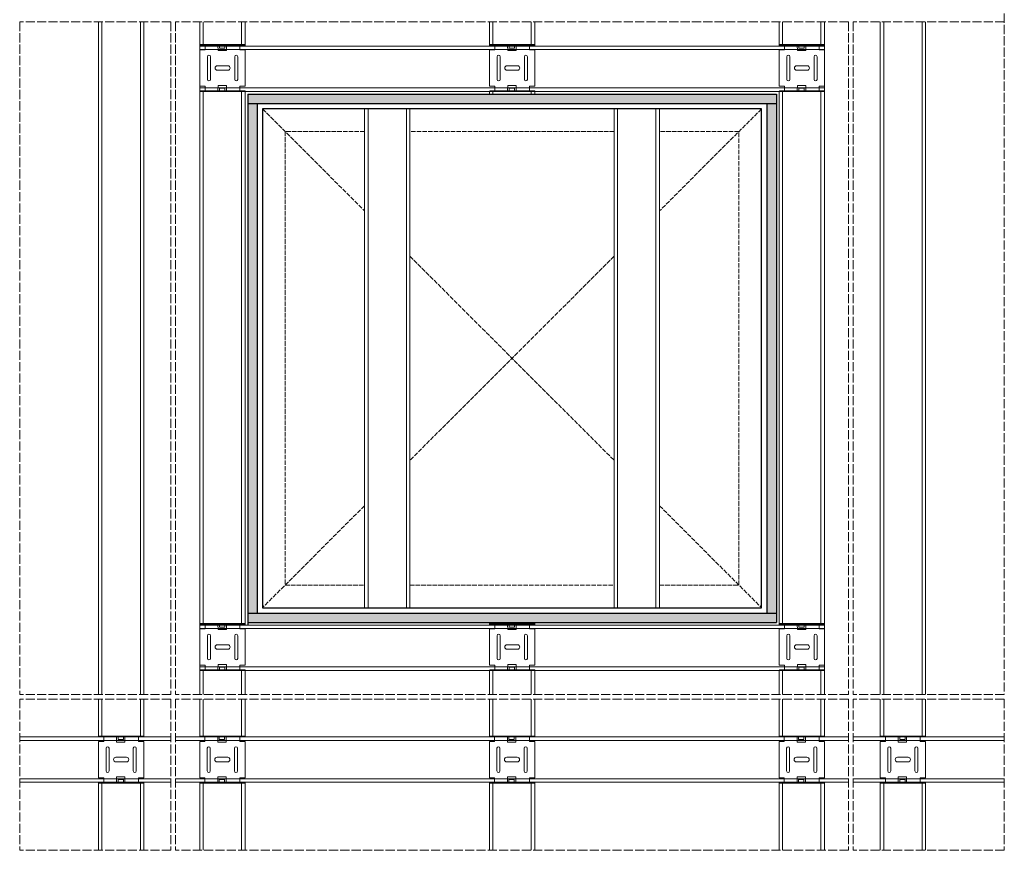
# Model space of a CAD drawing. Header units: millimetres. Extents: x 1757 to 4595, y -130 to 1630.
# Tile 1 of 8: x 1757 to 3059, y -130 to 969. Entities that reach past the tile are written whole.
import ezdxf

# ---------------------------------------------------------------- set-up
doc = ezdxf.new("R2010")
doc.units = ezdxf.units.MM
doc.linetypes.add('ACAD_ISO02W100', pattern=[15, 12, -3])
for name, color, linetype, lineweight in [('_RIGIPS AKCESORIA', 7, 'Continuous', 18), ('_RIGIPS G-K', 7, 'Continuous', 25), ('_RIGIPS PROFIL', 7, 'Continuous', 18), ('KRESKOWANIE', 7, 'Continuous', 9), ('PRZERYWANA', 7, 'ACAD_ISO02W100', 9)]:
    doc.layers.add(name, color=color, linetype=linetype, lineweight=lineweight)

# ---------------------------------------------------------------- blocks, each defined once
blk = doc.blocks.new('Lacznik krzyzowy (widok3)')
at = {"layer": '_RIGIPS AKCESORIA'}
for p, q in [((187.6, 31.8, 436.7), (187.6, 91.2, 436.7)), ((187.6, 91.2, 436.7), (188.6, 91.2, 436.7)), ((188.6, 91.2, 436.7), (188.6, 31.8, 436.7)), ((194.6, 91.5, 30), (194.6, 84.5, 30)), ((194.6, 91.5, 30), (242.6, 91.5, 30)), ((242.6, 91.5, 30), (242.6, 84.5, 30)), ((248.6, 31.8, 436.7), (248.6, 91.2, 436.7)), ((248.6, 91.2, 436.7), (249.6, 91.2, 436.7)), ((249.6, 91.2, 436.7), (249.6, 31.8, 436.7)), ((188.6, 84.5, 30), (194.6, 84.5, 30)), ((233.6, 81.5, 406.5), (203.6, 81.5, 406.5)), ((242.6, 84.5, 30), (248.6, 84.5, 30)), ((233.6, 77.5, 406.5), (203.6, 77.5, 406.5)), ((215.6, 68.5, 406.5), (215.6, 54.5, 406.5)), ((218.6, 71.5, 406.5), (218.6, 71.5, 406.5)), ((218.6, 71.5, 406.5), (218.6, 71.5, 406.5)), ((221.6, 68.5, 406.5), (221.6, 54.5, 406.5)), ((201.6, 43.5, 406.5), (201.6, 43.5, 406.5)), ((233.6, 45.5, 406.5), (203.6, 45.5, 406.5)), ((233.6, 41.5, 406.5), (203.6, 41.5, 406.5)), ((218.6, 51.5, 406.5), (218.6, 51.5, 406.5)), ((218.6, 51.5, 406.5), (218.6, 51.5, 406.5)), ((235.6, 43.5, 406.5), (235.6, 43.5, 406.5)), ((188.6, 31.8, 436.7), (187.6, 31.8, 436.7)), ((194.6, 38.5, 30), (188.6, 38.5, 30)), ((194.6, 38.5, 30), (194.6, 31.5, 30)), ((242.6, 31.5, 30), (194.6, 31.5, 30)), ((248.6, 38.5, 30), (242.6, 38.5, 30)), ((242.6, 38.5, 30), (242.6, 31.5, 30)), ((249.6, 31.8, 436.7), (248.6, 31.8, 436.7))]:
    blk.add_line(p, q, dxfattribs=at)
for points, elevation in [([(188.6, 56.5), (195.6, 56.5), (195.6, 67.5), (188.6, 67.6), (188.6, 65.6), (192.1, 65.6), (192.1, 58.6), (188.6, 58.6), (188.6, 56.5)], 30), ([(248.6, 56.5), (241.6, 56.5), (241.6, 67.5), (248.6, 67.6), (248.6, 65.6), (245.1, 65.6), (245.1, 58.6), (248.6, 58.6), (248.6, 56.5)], 406.5)]:
    blk.add_lwpolyline(points, dxfattribs=dict(at, elevation=elevation))
for centre, radius, start, end in [((203.6, 79.5, 406.5), 2, 90, 270), ((233.6, 79.5, 406.5), 2, 270, 90), ((218.6, 68.5, 406.5), 3, 0, 180), ((218.6, 54.5, 406.5), 3, 180, 0), ((203.6, 43.5, 406.5), 2, 90, 270), ((233.6, 43.5, 406.5), 2, 270, 90)]:
    blk.add_arc(centre, radius, start, end, dxfattribs=at)

msp = doc.modelspace()

# ---------------------------------------------------------------- hatches: boundary and pattern name
at = {"layer": 'KRESKOWANIE'}
h = msp.add_hatch(dxfattribs=at)
h.set_pattern_fill('DOTS', color=256, scale=2, angle=225, style=0)
h.paths.add_polyline_path([(2757.6, 870.7), (2058.6, 870.7), (2058.6, 858.2), (2757.6, 858.2)])
h = msp.add_hatch(dxfattribs=at)
h.set_pattern_fill('DOTS', color=256, scale=2, angle=225, style=0)
h.paths.add_polyline_path([(2071.1, 858.2), (2058.6, 858.2), (2058.6, 184.2), (2071.1, 184.2)])
h = msp.add_hatch(dxfattribs=at)
h.set_pattern_fill('DOTS', color=256, scale=2, angle=225, style=0)
h.paths.add_polyline_path([(2757.6, 858.2), (2745.1, 858.2), (2745.1, 184.2), (2757.6, 184.2)])
h = msp.add_hatch(dxfattribs=at)
h.set_pattern_fill('DOTS', color=256, scale=2, angle=225, style=0)
h.paths.add_polyline_path([(2757.6, 184.2), (2058.6, 184.2), (2058.6, 171.7), (2757.6, 171.7)])

# ---------------------------------------------------------------- linework, layer by layer
at = {"layer": '_RIGIPS G-K'}
for p, q in [((2058.6, 870.7), (2058.6, 171.7)), ((2058.6, 870.7), (2757.6, 870.7)), ((2757.6, 870.7), (2757.6, 171.7)), ((2058.6, 858.2), (2757.6, 858.2)), ((2071.1, 858.2), (2071.1, 184.2)), ((2078.1, 851.2), (2078.1, 191.2)), ((2738.1, 851.2), (2078.1, 851.2)), ((2738.1, 191.2), (2738.1, 851.2)), ((2745.1, 858.2), (2745.1, 184.2)), ((2058.6, 184.2), (2757.6, 184.2)), ((2078.1, 191.2), (2738.1, 191.2)), ((2058.6, 171.7), (2757.6, 171.7)), ((2058.6, 171.7), (2058.6, 168.2))]:
    msp.add_line(p, q, dxfattribs=at)
at = {"layer": '_RIGIPS PROFIL'}
for p, q in [((1861.3, 966.2), (1861.3, 76.3)), ((1865.9, 966.2), (1865.9, 76.3)), ((1916.7, 966.2), (1916.7, 76.3)), ((1921.3, 966.2), (1921.3, 76.3)), ((1995.1, 966.2), (1995.1, 76.3)), ((1999.7, 966.2), (1999.7, 934.2)), ((2050.4, 966.2), (2050.4, 934.2)), ((2055.1, 966.2), (2055.1, 934.2)), ((2378.1, 934.2), (2378.1, 966.2)), ((2382.7, 934.2), (2382.7, 966.2)), ((2433.4, 934.2), (2433.4, 966.2)), ((2438.1, 934.2), (2438.1, 966.2)), ((2761.1, 966.2), (2761.1, 934.2)), ((2765.7, 966.2), (2765.7, 934.2)), ((2816.4, 966.2), (2816.4, 934.2)), ((2821.1, 966.2), (2821.1, 76.3)), ((2894.8, 966.2), (2894.8, 76.3)), ((2899.5, 966.2), (2899.5, 76.3)), ((2950.2, 966.2), (2950.2, 76.3)), ((2954.8, 966.2), (2954.8, 76.3)), ((1995.1, 934.2), (2821.1, 934.2)), ((1995.1, 929.6), (2821.1, 929.6)), ((1995.1, 878.9), (2821.1, 878.9)), ((1995.1, 874.2), (2821.1, 874.2)), ((1999.7, 874.2), (1999.7, 168.2)), ((2050.4, 874.2), (2050.4, 168.2)), ((2055.1, 874.2), (2055.1, 168.2)), ((2378.1, 870.7), (2378.1, 874.2)), ((2382.7, 870.7), (2382.7, 874.2)), ((2433.4, 870.7), (2433.4, 874.2)), ((2438.1, 870.7), (2438.1, 874.2)), ((2761.1, 874.2), (2761.1, 168.2)), ((2765.7, 874.2), (2765.7, 168.2)), ((2816.4, 874.2), (2816.4, 168.2)), ((2213.1, 851.2), (2213.1, 191.2)), ((2217.7, 851.2), (2217.7, 191.2)), ((2268.4, 851.2), (2268.4, 191.2)), ((2273.1, 851.2), (2273.1, 191.2)), ((2543.1, 851.2), (2543.1, 191.2)), ((2547.7, 851.2), (2547.7, 191.2)), ((2598.4, 851.2), (2598.4, 191.2)), ((2603.1, 851.2), (2603.1, 191.2)), ((2378.1, 171.7), (2378.1, 168.2)), ((2382.7, 171.7), (2382.7, 168.2)), ((2433.4, 171.7), (2433.4, 168.2)), ((2438.1, 171.7), (2438.1, 168.2)), ((1995.1, 168.2), (2821.1, 168.2)), ((1995.1, 163.6), (2821.1, 163.6)), ((1995.1, 112.9), (2821.1, 112.9)), ((1995.1, 108.2), (2821.1, 108.2)), ((1999.7, 108.2), (1999.7, 76.3)), ((2050.4, 108.2), (2050.4, 76.3)), ((2055.1, 108.2), (2055.1, 76.3)), ((2378.1, 108.2), (2378.1, 76.3)), ((2382.7, 108.2), (2382.7, 76.3)), ((2433.4, 108.2), (2433.4, 76.3)), ((2438.1, 108.2), (2438.1, 76.3)), ((2761.1, 108.2), (2761.1, 76.3)), ((2765.7, 108.2), (2765.7, 76.3)), ((2816.4, 108.2), (2816.4, 76.3)), ((1861.3, 70.3), (1861.3, 20.3)), ((1865.9, 70.3), (1865.9, 20.3)), ((1916.7, 70.3), (1916.7, 20.3)), ((1921.3, 70.3), (1921.3, 20.3)), ((1995.1, 70.3), (1995.1, 20.3)), ((1999.7, 70.3), (1999.7, 20.3)), ((2050.4, 70.3), (2050.4, 20.3)), ((2055.1, 70.3), (2055.1, 20.3)), ((2378.1, 70.3), (2378.1, 20.3)), ((2382.7, 70.3), (2382.7, 20.3)), ((2433.4, 70.3), (2433.4, 20.3)), ((2438.1, 70.3), (2438.1, 20.3)), ((2761.1, 70.3), (2761.1, 20.3)), ((2765.7, 70.3), (2765.7, 20.3)), ((2816.4, 70.3), (2816.4, 20.3)), ((2821.1, 70.3), (2821.1, 20.3)), ((2894.8, 70.3), (2894.8, 20.3)), ((2899.5, 70.3), (2899.5, 20.3)), ((2950.2, 70.3), (2950.2, 20.3)), ((2954.8, 70.3), (2954.8, 20.3)), ((1757.1, 20.3), (1957.1, 20.3)), ((1757.1, 15.6), (1957.1, 15.6)), ((1963.1, 20.3), (2853, 20.3)), ((1963.1, 15.6), (2853, 15.6)), ((2859, 20.3), (3059, 20.3)), ((2859, 15.6), (3059, 15.6)), ((1757.1, -35.1), (1957.1, -35.1)), ((1963.1, -35.1), (2853, -35.1)), ((2859, -35.1), (3059, -35.1)), ((1757.1, -39.7), (1957.1, -39.7)), ((1861.3, -39.7), (1861.3, -129.7)), ((1865.9, -39.7), (1865.9, -129.7)), ((1916.7, -39.7), (1916.7, -129.7)), ((1921.3, -39.7), (1921.3, -129.7)), ((1963.1, -39.7), (2853, -39.7)), ((1995.1, -39.7), (1995.1, -129.7)), ((1999.7, -39.7), (1999.7, -129.7)), ((2050.4, -39.7), (2050.4, -129.7)), ((2055.1, -39.7), (2055.1, -129.7)), ((2378.1, -39.7), (2378.1, -129.7)), ((2382.7, -39.7), (2382.7, -129.7)), ((2433.4, -39.7), (2433.4, -129.7)), ((2438.1, -39.7), (2438.1, -129.7)), ((2761.1, -39.7), (2761.1, -129.7)), ((2765.7, -39.7), (2765.7, -129.7)), ((2816.4, -39.7), (2816.4, -129.7)), ((2821.1, -39.7), (2821.1, -129.7)), ((2859, -39.7), (3059, -39.7)), ((2894.8, -39.7), (2894.8, -129.7)), ((2899.5, -39.7), (2899.5, -129.7)), ((2950.2, -39.7), (2950.2, -129.7)), ((2954.8, -39.7), (2954.8, -129.7))]:
    msp.add_line(p, q, dxfattribs=at)
at = {"layer": 'PRZERYWANA'}
for p, q in [((3059, 1172.2), (3059, 76.3)), ((1957.1, 966.2), (1757.1, 966.2)), ((1757.1, 966.2), (1757.1, 76.3)), ((1957.1, 966.2), (1957.1, 76.3)), ((2853, 966.2), (1963.1, 966.2)), ((1963.1, 966.2), (1963.1, 76.3)), ((2853, 966.2), (2853, 76.3)), ((3059, 966.2), (2859, 966.2)), ((2859, 966.2), (2859, 76.3)), ((1957.1, 76.3), (1757.1, 76.3)), ((1957.1, 70.3), (1757.1, 70.3)), ((1757.1, 70.3), (1757.1, -129.7)), ((1957.1, 70.3), (1957.1, -129.7)), ((2853, 76.3), (1963.1, 76.3)), ((1963.1, 70.3), (1963.1, -129.7)), ((2853, 70.3), (1963.1, 70.3)), ((2853, 70.3), (2853, -129.7)), ((3059, 76.3), (2859, 76.3)), ((3059, 70.3), (2859, 70.3)), ((2859, 70.3), (2859, -129.7)), ((3059, 70.3), (3059, -129.7)), ((1957.1, -129.7), (1757.1, -129.7)), ((2853, -129.7), (1963.1, -129.7)), ((3059, -129.7), (2859, -129.7))]:
    msp.add_line(p, q, dxfattribs=at)
at = {"layer": 'PRZERYWANA', "ltscale": 0.5}
for p, q in [((2078.1, 851.2), (2213.1, 716.2)), ((2738.1, 851.2), (2603.1, 716.2)), ((2108.1, 821.2), (2108.1, 221.2)), ((2213.1, 821.2), (2108.1, 821.2)), ((2543.1, 821.2), (2273.1, 821.2)), ((2708.1, 821.2), (2603.1, 821.2)), ((2708.1, 221.2), (2708.1, 821.2)), ((2543.1, 656.2), (2273.1, 386.2)), ((2273.1, 656.2), (2543.1, 386.2)), ((2213.1, 326.2), (2078.1, 191.2)), ((2603.1, 326.2), (2738.1, 191.2)), ((2108.1, 221.2), (2213.1, 221.2)), ((2273.1, 221.2), (2543.1, 221.2)), ((2603.1, 221.2), (2708.1, 221.2))]:
    msp.add_line(p, q, dxfattribs=at)

# ---------------------------------------------------------------- block references
at = {"rotation": 90}
for p in [(2086.9, 686.6, -436.7), (2469.9, 686.6, -436.7), (2852.9, 686.6, -436.7), (2086.9, -79.4, -436.7), (2469.9, -79.4, -436.7), (2852.9, -79.4, -436.7), (1952.8, -228.3, -436.7), (2086.6, -228.3, -436.7), (2469.6, -228.3, -436.7), (2852.6, -228.3, -436.7), (2986.3, -228.3, -436.7)]:
    msp.add_blockref('Lacznik krzyzowy (widok3)', p, dxfattribs=at)

doc.saveas('drawing.dxf')
